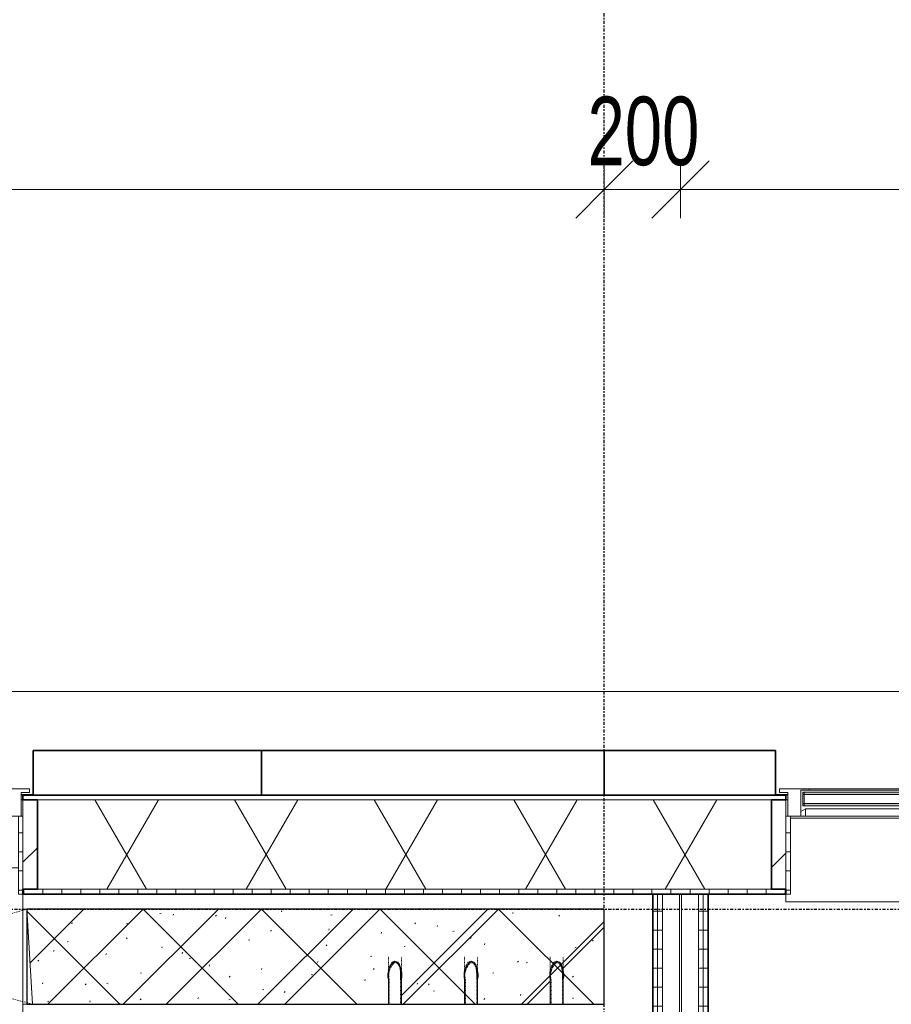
# Model space of a CAD drawing. Header units: millimetres. Extents: x -80560 to 110805, y -11020 to 52719.
# Tile 139 of 182: x 60359 to 62649, y 47550 to 50135. Entities that reach past the tile are written whole.
import ezdxf

# ---------------------------------------------------------------- set-up
doc = ezdxf.new("R2010")
doc.units = ezdxf.units.MM
for name, pattern in [('CENTER2', [20, 8, -4, 4, -4]), ('Dash', [6.35, 3.175, -3.175]), ('DASHED2-1', [3, 2, -1]), ('Hidden 1', [3.5, 2, -1.5])]:
    doc.linetypes.add(name, pattern=pattern)
for name, color, linetype, lineweight in [('A-ANNO-DIMS', 211, 'Continuous', 9), ('A-ANNO-DIMS-100', 211, 'Continuous', 9), ('A-FLOR-OVHD', 1, 'DASHED2-1', 18), ('A-GENM', 13, 'Continuous', 18), ('A-GLAZ', 151, 'Continuous', 18), ('A-GLAZ-SILL', 1, 'Continuous', 18), ('A-WALL', 113, 'Continuous', 35), ('A-WALL-PATT', 111, 'Continuous', 35), ('I-WALL', 2, 'Continuous', 18), ('S-GRID', 1, 'Continuous', 9)]:
    doc.layers.add(name, color=color, linetype=linetype, lineweight=lineweight)
doc.styles.add('Arial_6', font='arial.ttf', dxfattribs={"width": 0.7, "height": 180})
doc.dimstyles.new('n3o_1_8_4', dxfattribs={"dimscale": 304.8, "dimtxt": 183.646692, "dimasz": 0.492126, "dimexe": 0.246063, "dimexo": 0.0625, "dimgap": 0.032808, "dimtad": 1, "dimdec": 0, "dimdsep": 46, "dimtxsty": 'Arial_6', "dimblk1": 'OBLIQUE', "dimblk2": 'OBLIQUE', "dimsah": 1, "dimcen": 0.09, "dimdle": 0.246063, "dimazin": 0, "dimtfac": 1, "dimtdec": 4, "dimtix": 1, "dimtmove": 0, "dimatfit": 3, "dimfxl": 0.246063, "dimfxlon": 1, "dimtvp": 1, "dimtolj": 1, "dimtzin": 0, "dimarcsym": 2})
pattern_1 = [(3e-13, (62022.32, 43744.75), (-2e-13, 50), [])]
pattern_2 = [(60, (24894.82, 0), (-274.963, 158.75), []), (120, (24894.82, 0), (-274.963, -158.75), [])]
pattern_3 = [(45, (0, 0), (-141.42136, 141.42136), [])]
pattern_4 = [(0, (0, 0), (0, 50), [])]

# ---------------------------------------------------------------- blocks, each defined once
blk = doc.blocks.new('19112_SW_LeonardoCollege_R2020_rvt-1-DO_02 tweede verdieping')
at = {"layer": 'A-WALL-PATT', "lineweight": 5}
h = blk.add_hatch(dxfattribs=at)
h.set_pattern_fill('FP_177', color=10, angle=45, style=0, pattern_type=2)
h.set_pattern_definition([(225, (34237.5, 47800), (155.563, -155.563), []), (315, (34237.5, 47800), (155.563, 155.563), [])])
h.paths.add_polyline_path([(31671.3, 47550), (33317, 47550), (33317, 47800), (31475, 47800), (31475, 47550)], flags=0)
h.paths.add_polyline_path([(37000, 47550), (37000, 47800), (35483, 47800), (35483, 47550), (36957.4, 47550)], flags=0)
h.paths.add_polyline_path([(34183, 47550), (34617, 47550), (34617, 47800), (34183, 47800), (34183, 47581.1)], flags=0)
at = {"layer": 'A-WALL', "color": 250, "lineweight": 9}
for p, q in [((35473, 47800), (35483, 47800)), ((35483, 47550), (35473, 47550))]:
    blk.add_line(p, q, dxfattribs=at)
at = {"layer": 'A-WALL', "color": 50, "lineweight": 25}
for p, q in [((37000, 47800), (35483, 47800)), ((35483, 47800), (35483, 47550)), ((37000, 47550), (37000, 47800)), ((35483, 47550), (37000, 47550))]:
    blk.add_line(p, q, dxfattribs=at)
blk = doc.blocks.new('MB 31 Wandsparing - 866 x 1634-3275055-DO_02 tweede verdieping')
at = {"layer": 'A-GENM', "linetype": 'Dash', "lineweight": 9}
for p, q in [((-456.2, 125), (424.8, -125)), ((-441.2, -125), (439.8, 125))]:
    blk.add_line(p, q, dxfattribs=at)
blk = doc.blocks.new('MB 23 Gain Inno _onder element_ - ø83 x 1000-V469-DO_02 tweede verdieping')
at = {"layer": 'A-GENM', "linetype": 'Hidden 1', "lineweight": 13}
for p, q in [((-17, 125), (-15, 125)), ((-17, 60), (-17, 125)), ((-15, 125), (-15, 60)), ((15, 60), (15, 125)), ((15, 125), (17, 125)), ((17, 125), (17, 60))]:
    blk.add_line(p, q, dxfattribs=at)
at = {"layer": 'A-GENM', "linetype": 'Hidden 1', "lineweight": 13, "flags": 128}
for points in [[(-17, 0), (-17, 0.2), (-17, 0.4), (-17, 0.8), (-17, 1.2), (-17, 1.7), (-17, 2.3), (-17, 3), (-17, 3.8), (-17, 4.7), (-17, 5.7), (-17, 6.8), (-17, 7.9), (-17, 9.2), (-17, 10.5), (-17, 11.9), (-17, 13.3), (-17, 14.9), (-17, 16.5), (-17, 18.2), (-17, 20), (-17, 21.8), (-17, 23.7), (-17, 25.6), (-17, 27.6), (-17, 29.6), (-17, 31.7), (-17, 33.9), (-17, 36), (-17, 38.3), (-17, 40.5), (-17, 42.8), (-17, 45.1), (-17, 47.4), (-17, 49.8), (-17, 52.2), (-17, 54.6), (-17, 57), (-17, 59.4), (-17, 60)], [(0, 11.7), (-7.4, 14.5), (-12.3, 20.7), (-15.1, 28.2), (-16.4, 36.1), (-16.9, 44.1), (-17, 52.1), (-17, 60)], [(0, 15), (6.7, 17.7), (11, 23.6), (13.4, 30.6), (14.5, 37.9), (14.9, 45.3), (15, 52.7), (15, 60)], [(17, 60), (17, 57.6), (17, 55.2), (17, 52.8), (17, 50.4), (17, 48.1), (17, 45.7), (17, 43.4), (17, 41.1), (17, 38.9), (17, 36.6), (17, 34.4), (17, 32.3), (17, 30.2), (17, 28.1), (17, 26.1), (17, 24.2), (17, 22.3), (17, 20.4), (17, 18.7), (17, 17), (17, 15.3), (17, 13.8), (17, 12.3), (17, 10.8), (17, 9.5), (17, 8.3), (17, 7.1), (17, 6), (17, 5), (17, 4.1), (17, 3.3), (17, 2.5), (17, 1.9), (17, 1.3), (17, 0.9), (17, 0.5), (17, 0.2), (17, 0.1), (17, 0)]]:
    blk.add_lwpolyline(points, dxfattribs=at)
at = {"layer": 'A-GENM', "linetype": 'Hidden 1', "lineweight": 13}
for centre, radius, start, end in [((27.8, 49.3), 44.1, 165.9286, 230.9413), ((-27.3, 48.5), 45.8, 306.6292, 14.56)]:
    blk.add_arc(centre, radius, start, end, dxfattribs=at)
blk = doc.blocks.new('MB 23 Gain Inno _onder element_ - ø63 x 900-V473-DO_02 tweede verdieping')
at = {"layer": 'A-GENM', "linetype": 'Hidden 1', "lineweight": 13}
for p, q in [((-17, 125), (-15, 125)), ((-17, 60), (-17, 125)), ((-15, 125), (-15, 60)), ((15, 60), (15, 125)), ((15, 125), (17, 125)), ((17, 125), (17, 60))]:
    blk.add_line(p, q, dxfattribs=at)
at = {"layer": 'A-GENM', "linetype": 'Hidden 1', "lineweight": 13, "flags": 128}
for points in [[(-17, 0), (-17, 0.2), (-17, 0.4), (-17, 0.8), (-17, 1.2), (-17, 1.7), (-17, 2.3), (-17, 3), (-17, 3.8), (-17, 4.7), (-17, 5.7), (-17, 6.8), (-17, 7.9), (-17, 9.2), (-17, 10.5), (-17, 11.9), (-17, 13.3), (-17, 14.9), (-17, 16.5), (-17, 18.2), (-17, 20), (-17, 21.8), (-17, 23.7), (-17, 25.6), (-17, 27.6), (-17, 29.6), (-17, 31.7), (-17, 33.9), (-17, 36), (-17, 38.3), (-17, 40.5), (-17, 42.8), (-17, 45.1), (-17, 47.4), (-17, 49.8), (-17, 52.2), (-17, 54.6), (-17, 57), (-17, 59.4), (-17, 60)], [(0, 11.7), (-7.4, 14.5), (-12.3, 20.7), (-15.1, 28.2), (-16.4, 36.1), (-16.9, 44.1), (-17, 52.1), (-17, 60)], [(0, 15), (6.7, 17.7), (11, 23.6), (13.4, 30.6), (14.5, 37.9), (14.9, 45.3), (15, 52.7), (15, 60)], [(17, 60), (17, 57.6), (17, 55.2), (17, 52.8), (17, 50.4), (17, 48.1), (17, 45.7), (17, 43.4), (17, 41.1), (17, 38.9), (17, 36.6), (17, 34.4), (17, 32.3), (17, 30.2), (17, 28.1), (17, 26.1), (17, 24.2), (17, 22.3), (17, 20.4), (17, 18.7), (17, 17), (17, 15.3), (17, 13.8), (17, 12.3), (17, 10.8), (17, 9.5), (17, 8.3), (17, 7.1), (17, 6), (17, 5), (17, 4.1), (17, 3.3), (17, 2.5), (17, 1.9), (17, 1.3), (17, 0.9), (17, 0.5), (17, 0.2), (17, 0.1), (17, 0)]]:
    blk.add_lwpolyline(points, dxfattribs=at)
at = {"layer": 'A-GENM', "linetype": 'Hidden 1', "lineweight": 13}
for centre, radius, start, end in [((27.8, 49.3), 44.1, 165.9286, 230.9413), ((-27.3, 48.5), 45.8, 306.6292, 14.56)]:
    blk.add_arc(centre, radius, start, end, dxfattribs=at)
blk = doc.blocks.new('MB 23 Gain Inno _onder element_ - ø63 x 900-V474-DO_02 tweede verdieping')
at = {"layer": 'A-GENM', "linetype": 'Hidden 1', "lineweight": 13}
for p, q in [((-17, 125), (-15, 125)), ((-17, 60), (-17, 125)), ((-15, 125), (-15, 60)), ((15, 60), (15, 125)), ((15, 125), (17, 125)), ((17, 125), (17, 60))]:
    blk.add_line(p, q, dxfattribs=at)
at = {"layer": 'A-GENM', "linetype": 'Hidden 1', "lineweight": 13, "flags": 128}
for points in [[(-17, 0), (-17, 0.2), (-17, 0.4), (-17, 0.8), (-17, 1.2), (-17, 1.7), (-17, 2.3), (-17, 3), (-17, 3.8), (-17, 4.7), (-17, 5.7), (-17, 6.8), (-17, 7.9), (-17, 9.2), (-17, 10.5), (-17, 11.9), (-17, 13.3), (-17, 14.9), (-17, 16.5), (-17, 18.2), (-17, 20), (-17, 21.8), (-17, 23.7), (-17, 25.6), (-17, 27.6), (-17, 29.6), (-17, 31.7), (-17, 33.9), (-17, 36), (-17, 38.3), (-17, 40.5), (-17, 42.8), (-17, 45.1), (-17, 47.4), (-17, 49.8), (-17, 52.2), (-17, 54.6), (-17, 57), (-17, 59.4), (-17, 60)], [(0, 11.7), (-7.4, 14.5), (-12.3, 20.7), (-15.1, 28.2), (-16.4, 36.1), (-16.9, 44.1), (-17, 52.1), (-17, 60)], [(0, 15), (6.7, 17.7), (11, 23.6), (13.4, 30.6), (14.5, 37.9), (14.9, 45.3), (15, 52.7), (15, 60)], [(17, 60), (17, 57.6), (17, 55.2), (17, 52.8), (17, 50.4), (17, 48.1), (17, 45.7), (17, 43.4), (17, 41.1), (17, 38.9), (17, 36.6), (17, 34.4), (17, 32.3), (17, 30.2), (17, 28.1), (17, 26.1), (17, 24.2), (17, 22.3), (17, 20.4), (17, 18.7), (17, 17), (17, 15.3), (17, 13.8), (17, 12.3), (17, 10.8), (17, 9.5), (17, 8.3), (17, 7.1), (17, 6), (17, 5), (17, 4.1), (17, 3.3), (17, 2.5), (17, 1.9), (17, 1.3), (17, 0.9), (17, 0.5), (17, 0.2), (17, 0.1), (17, 0)]]:
    blk.add_lwpolyline(points, dxfattribs=at)
at = {"layer": 'A-GENM', "linetype": 'Hidden 1', "lineweight": 13}
for centre, radius, start, end in [((27.8, 49.3), 44.1, 165.9286, 230.9413), ((-27.3, 48.5), 45.8, 306.6292, 14.56)]:
    blk.add_arc(centre, radius, start, end, dxfattribs=at)
blk = doc.blocks.new('95251-Leonardo College Leiden_rvt-1-DO_02 tweede verdieping')
at = {"layer": 'A-WALL-PATT', "lineweight": 9}
h = blk.add_hatch(dxfattribs=at)
h.set_pattern_fill('FP_187', color=55, style=0, pattern_type=2)
h.set_pattern_definition([(45, (0, 0), (-176.7767, 176.7767), []), (17, (0, 0), (51.37877, 156.87645), [3.353, -159.647, 3.353, -88.647, -134]), (17, (0, 0), (51.37877, 156.87645), [-255, 3.353, -130.647]), (48, (0, 0), (-36.014, 160.26226), [3.353, -158.647, 3.353, -160.647, -132]), (48, (0, 0), (-36.014, 160.26226), [-326, 3.353, -128.647]), (71, (0, 0), (-94.825, 133.12483), [3.353, -156.647, 3.353, -87.247, -131]), (71, (0, 0), (-94.825, 133.12483), [-250.6, 3.353, -127.647])])
h.paths.add_polyline_path([(36667, 47550), (36858, 47550), (36858.9, 47641), (36875, 47663.3), (36882.4, 47660.5), (36887.3, 47654.3), (36890.1, 47646.8), (36891.9, 47630.9), (36892, 47550), (37000, 47550), (37000, 47800), (35483, 47800), (35498, 47550), (36433, 47550), (36433.9, 47641), (36450, 47663.3), (36457.4, 47660.5), (36462.3, 47654.3), (36465.1, 47646.8), (36466.9, 47630.9), (36467, 47550), (36633, 47550), (36633.9, 47641), (36650, 47663.3), (36657.4, 47660.5), (36662.3, 47654.3), (36665.1, 47646.8), (36666.9, 47630.9), (36667, 47581.1)], flags=0)
h.paths.add_polyline_path([(34602, 47550), (34608.1, 47658), (34484, 47658.9), (34461.7, 47675), (34464.5, 47682.4), (34470.7, 47687.3), (34478.2, 47690.1), (34494.1, 47691.9), (34534.6, 47692), (34610.5, 47692), (34617, 47800), (34183, 47800), (34198, 47550), (34314.4, 47550)], flags=0)
h.paths.add_polyline_path([(33302, 47550), (33317, 47800), (32042, 47800), (32041.1, 47709), (32025, 47686.7), (32017.6, 47689.5), (32012.7, 47695.7), (32009.5, 47706), (32008.1, 47719.1), (32008, 47800), (31842, 47800), (31841.1, 47709), (31825, 47686.7), (31817.6, 47689.5), (31812.7, 47695.7), (31809.9, 47703.2), (31808.1, 47719.1), (31808, 47800), (31475, 47800), (31475, 47692), (31566, 47691.1), (31588.3, 47675), (31585.5, 47667.6), (31579.3, 47662.7), (31571.8, 47659.9), (31555.9, 47658.1), (31475, 47658), (31475, 47600), (31480, 47600), (31480, 47550), (32846, 47550)], flags=0)
at = {"layer": 'A-WALL', "color": 130, "lineweight": 5}
for p, q in [((37000, 47800), (35483, 47800)), ((35483, 47800), (35498, 47550)), ((37000, 47550), (37000, 47800)), ((36433, 47550), (36433, 47615)), ((36467, 47615), (36467, 47550)), ((36633, 47550), (36633, 47615)), ((36667, 47615), (36667, 47550)), ((36858, 47550), (36858, 47615)), ((36892, 47615), (36892, 47550)), ((35498, 47550), (36433, 47550)), ((36467, 47550), (36633, 47550)), ((36667, 47550), (36858, 47550)), ((36892, 47550), (37000, 47550))]:
    blk.add_line(p, q, dxfattribs=at)
at = {"layer": 'A-WALL', "color": 130, "lineweight": 5, "flags": 128}
for points in [[(36450, 47663.3), (36457.4, 47660.5), (36462.3, 47654.3), (36465.1, 47646.8), (36466.4, 47638.9), (36466.9, 47630.9), (36467, 47622.9), (36467, 47615)], [(36650, 47663.3), (36657.4, 47660.5), (36662.3, 47654.3), (36665.1, 47646.8), (36666.4, 47638.9), (36666.9, 47630.9), (36667, 47622.9), (36667, 47615)], [(36875, 47663.3), (36882.4, 47660.5), (36887.3, 47654.3), (36890.1, 47646.8), (36891.4, 47638.9), (36891.9, 47630.9), (36892, 47622.9), (36892, 47615)]]:
    blk.add_lwpolyline(points, dxfattribs=at)
at = {"layer": 'A-WALL', "color": 130, "lineweight": 5}
for centre, start, end in [((36477.3, 47626.5), 126.6292, 160.3154), ((36677.3, 47626.5), 126.6292, 160.3154), ((36902.3, 47626.5), 126.6292, 160.3154), ((36477.3, 47626.5), 161.5933, 194.56), ((36677.3, 47626.5), 161.5933, 194.56), ((36902.3, 47626.5), 161.5933, 194.56)]:
    blk.add_arc(centre, 45.8, start, end, dxfattribs=at)
at = {"color": 191, "lineweight": 9, "rotation": 180}
blk.add_blockref('MB 31 Wandsparing - 866 x 1634-3275055-DO_02 tweede verdieping', (35041.8, 47675), dxfattribs=at)
at = {"color": 191, "lineweight": 9, "extrusion": (0, 0, -1), "rotation": 180}
for name, p in [('MB 23 Gain Inno _onder element_ - ø63 x 900-V474-DO_02 tweede verdieping', (-36450, 47675)), ('MB 23 Gain Inno _onder element_ - ø63 x 900-V473-DO_02 tweede verdieping', (-36650, 47675)), ('MB 23 Gain Inno _onder element_ - ø83 x 1000-V469-DO_02 tweede verdieping', (-36875, 47675))]:
    blk.add_blockref(name, p, dxfattribs=at)
blk = doc.blocks.new('Basic Wall _ 41_WA_n3o_cladding_vertikaal_random_100mm_oorspronkelijk - ___-31301030-DO_02 tweede verdieping')
at = {"layer": 'A-WALL', "lineweight": 18}
for p, q in [((10629, 48371), (59321, 48371)), ((35500, 48101), (35468, 48101)), ((35473, 48099), (35468, 48099)), ((37482, 48101), (37450, 48101)), ((37482, 48099), (37477, 48099))]:
    blk.add_line(p, q, dxfattribs=at)
blk = doc.blocks.new('NLRS_41_GM_WPB_spouwlat-SH_generiek_ISR - 235x38-V73-DO_02 tweede verdieping')
at = {"layer": 'A-GENM'}
h = blk.add_hatch(dxfattribs=at)
h.set_pattern_fill('FP_70', color=256, style=0, pattern_type=2)
h.set_pattern_definition(pattern_3)
h.paths.add_polyline_path([(35511, 47852), (35511, 48087), (35473, 48087), (35473, 47852), (35489.1, 47852)], flags=0)
for p, q in [((35511, 48087), (35473, 48087)), ((35473, 48087), (35473, 47852)), ((35511, 47852), (35511, 48087)), ((35473, 47852), (35511, 47852))]:
    blk.add_line(p, q, dxfattribs=at)
blk = doc.blocks.new('41_dagkanten_SH_generiek_ISR - 12x204_5-V74-DO_02 tweede verdieping')
at = {"layer": 'A-GENM'}
h = blk.add_hatch(dxfattribs=at)
h.set_pattern_fill('FP_69', color=256, style=0, pattern_type=2)
h.set_pattern_definition(pattern_4)
h.paths.add_polyline_path([(35461, 47839.5), (35473, 47839.5), (35473, 48044), (35461, 48044), (35461, 47914.3)], flags=0)
for p, q in [((35461, 48044), (35461, 47839.5)), ((35473, 48044), (35468, 48044)), ((35473, 47839.5), (35473, 48044)), ((35461, 47839.5), (35473, 47839.5))]:
    blk.add_line(p, q, dxfattribs=at)
blk = doc.blocks.new('NLRS_41_GM_WPB_spouwlat-SH_generiek_ISR - 235x38-V96-DO_02 tweede verdieping')
at = {"layer": 'A-GENM'}
h = blk.add_hatch(dxfattribs=at)
h.set_pattern_fill('FP_70', color=256, style=0, pattern_type=2)
h.set_pattern_definition(pattern_3)
h.paths.add_polyline_path([(37477, 47852), (37477, 48087), (37439, 48087), (37439, 47852)], flags=0)
for p, q in [((37477, 48087), (37439, 48087)), ((37439, 48087), (37439, 47852)), ((37477, 47852), (37477, 48087)), ((37439, 47852), (37477, 47852))]:
    blk.add_line(p, q, dxfattribs=at)
blk = doc.blocks.new('41_dagkanten_SH_generiek_ISR - 12x204_5-V99-DO_02 tweede verdieping')
at = {"layer": 'A-GENM'}
h = blk.add_hatch(dxfattribs=at)
h.set_pattern_fill('FP_71', color=256, style=0, pattern_type=2)
h.set_pattern_definition(pattern_4)
h.paths.add_polyline_path([(37477, 47839.5), (37489, 47839.5), (37489, 48044), (37477, 48044), (37477, 47914.3)], flags=0)
for p, q in [((37482, 48044), (37477, 48044)), ((37477, 48044), (37477, 47839.5)), ((37489, 47839.5), (37489, 48044)), ((37477, 47839.5), (37489, 47839.5))]:
    blk.add_line(p, q, dxfattribs=at)
blk = doc.blocks.new('merk 900 vast glas shadowbox - merk 900 vast glas shadowbox-32549056-DO_02 tweede verdieping')
at = {"layer": 'A-GLAZ'}
for p, q in [((-362, 0), (-440, 0)), ((-440, 0), (-440, -10)), ((-362, -4), (-362, 0)), ((440, 0), (362, 0)), ((362, 0), (362, -4)), ((440, -10), (440, 0)), ((-440, -10), (-418, -10)), ((-418, -10), (-418, -72)), ((-384, -72), (-384, -4)), ((-384, -4), (-362, -4)), ((362, -4), (384, -4)), ((384, -4), (384, -72)), ((418, -72), (418, -10)), ((418, -10), (440, -10)), ((-418, -72), (-384, -72)), ((384, -72), (418, -72))]:
    blk.add_line(p, q, dxfattribs=at)
at = {"layer": 'A-GLAZ-SILL'}
for p, q in [((362, 0), (-362, 0)), ((362, -4), (-362, -4))]:
    blk.add_line(p, q, dxfattribs=at)
blk = doc.blocks.new('merk 1800 draaikiep - std-31313693-DO_02 tweede verdieping')
at = {"layer": 'A-GLAZ'}
for p, q in [((-812, 0), (-890, 0)), ((-890, 0), (-890, -10)), ((-812, -4), (-812, 0)), ((-39, 0), (-39, -4)), ((39, 0), (-39, 0)), ((39, -4), (39, 0)), ((890, 0), (812, 0)), ((812, 0), (812, -4)), ((890, -10), (890, 0)), ((-890, -10), (-868, -10)), ((-868, -10), (-868, -72)), ((-834, -72), (-834, -4)), ((-834, -4), (-812, -4)), ((-39, -4), (-17, -4)), ((-17, -4), (-17, -72)), ((17, -72), (17, -4)), ((17, -4), (39, -4)), ((812, -4), (834, -4)), ((834, -4), (834, -72)), ((868, -72), (868, -10)), ((868, -10), (890, -10)), ((-868, -72), (-834, -72)), ((-17, -72), (17, -72)), ((834, -72), (868, -72))]:
    blk.add_line(p, q, dxfattribs=at)
at = {"layer": 'A-GLAZ-SILL'}
for p, q in [((-39, 0), (-812, 0)), ((812, 0), (39, 0)), ((-39, -4), (-812, -4)), ((812, -4), (39, -4)), ((67, -72), (17, -72)), ((834, -72), (784, -72))]:
    blk.add_line(p, q, dxfattribs=at)
blk = doc.blocks.new('31_n3o_gevelopening_vensterbank - 380x15-V378-DO_02 tweede verdieping')
at = {"layer": 'A-GENM'}
for p, q in [((0, -311.5), (0, 0)), ((0, 0), (846, 0)), ((846, 0), (846, -311.5)), ((12, -380), (834, -380))]:
    blk.add_line(p, q, dxfattribs=at)
blk = doc.blocks.new('30_n3o_RT72_glas met glaslat - Type 1-33586336-DO_02 tweede verdieping')
at = {"layer": 'A-GENM'}
for points in [[(403.5, -11), (403.5, -5), (-403.5, -5), (-403.5, -11), (213.2, -11)], [(403.5, -41), (403.5, -35), (-403.5, -35), (-403.5, -41), (213.2, -41)]]:
    blk.add_hatch(color=256, dxfattribs=at).paths.add_polyline_path(points, flags=0)
for p, q in [((403.5, -5), (-403.5, -5)), ((-403.5, -5), (-403.5, -11)), ((-399.5, -5), (-403.5, -5)), ((-403.5, -5), (-403.5, -41)), ((-403.5, -11), (403.5, -11)), ((-399.5, -41), (-399.5, -5)), ((403.5, -5), (399.5, -5)), ((399.5, -5), (399.5, -41)), ((403.5, -11), (403.5, -5)), ((403.5, -41), (403.5, -5)), ((403.5, -35), (-403.5, -35)), ((-403.5, -35), (-403.5, -41)), ((-403.5, -41), (403.5, -41)), ((-403.5, -41), (-399.5, -41)), ((399.5, -41), (403.5, -41)), ((403.5, -41), (403.5, -35))]:
    blk.add_line(p, q, dxfattribs=at)
blk = doc.blocks.new('DPWP_30_n3o_RT72_glas met glaslat Frame1 - Type 1-33586339-DO_02 tweede verdieping')
at = {"layer": 'A-GENM'}
for p, q in [((-396.5, -7.8), (-408.5, -15)), ((396.5, -7.8), (-396.5, -7.8)), ((-396.5, -7.8), (-396.5, -27)), ((-396.5, -27), (-396.5, -7.8)), ((396.5, -27), (396.5, -7.8)), ((408.5, -15), (396.5, -7.8)), ((396.5, -7.8), (396.5, -27)), ((-408.5, -27), (-396.5, -27)), ((-396.5, -27), (396.5, -27)), ((396.5, -27), (408.5, -27))]:
    blk.add_line(p, q, dxfattribs=at)
blk = doc.blocks.new('NLRS_42_GM_ISR_vensterbank_kunststeen-SH_generiek_ISR - 220x20-V480-DO_02 tweede verdieping')
at = {"layer": 'A-GENM'}
for p, q in [((-861, 0), (11, 0)), ((840, 0), (861, 0)), ((-873, -220), (-873, -199.5)), ((873, -199.5), (873, -220)), ((873, -220), (-873, -220))]:
    blk.add_line(p, q, dxfattribs=at)
blk = doc.blocks.new('DIMBLOCK645-DO_02 tweede verdieping')
at = {"layer": 'A-ANNO-DIMS-100'}
for p, q in [((56494.8, 49688.8), (56569.8, 49763.8)), ((56494.8, 49763.8), (56494.8, 49613.8)), ((56494.8, 49688.8), (56494.8, 49763.8)), ((61894.8, 49688.8), (61969.8, 49763.8)), ((61894.8, 49763.8), (61894.8, 49613.8)), ((61894.8, 49688.8), (61894.8, 49763.8)), ((56494.8, 49688.8), (56419.8, 49613.8)), ((56494.8, 49688.8), (61894.8, 49688.8)), ((61894.8, 49688.8), (61819.8, 49613.8))]:
    blk.add_line(p, q, dxfattribs=at)
at = {"layer": 'A-ANNO-DIMS-100', "color": 0, "insert": (59002.7, 49932.5), "char_height": 180, "width": 461.094, "attachment_point": 1, "line_spacing_factor": 0.941778, "style": 'Arial_6'}
blk.add_mtext('5400', dxfattribs=at)
blk = doc.blocks.new('_Oblique')
at = {"color": 0, "linetype": 'ByBlock', "lineweight": -2}
blk.add_line((-0.5, -0.5), (0.5, 0.5), dxfattribs=at)
blk = doc.blocks.new('DIMBLOCK646-DO_02 tweede verdieping')
at = {"layer": 'A-ANNO-DIMS-100'}
for p, q in [((61894.8, 49688.8), (61969.8, 49763.8)), ((61894.8, 49763.8), (61894.8, 49613.8)), ((61894.8, 49688.8), (61894.8, 49763.8)), ((62094.8, 49688.8), (62169.8, 49763.8)), ((62094.8, 49613.8), (62094.8, 49763.8)), ((61894.8, 49688.8), (61819.8, 49613.8)), ((61894.8, 49688.8), (62094.8, 49688.8)), ((62094.8, 49688.8), (62019.8, 49613.8)), ((62094.8, 49688.8), (62094.8, 49613.8))]:
    blk.add_line(p, q, dxfattribs=at)
at = {"layer": 'A-ANNO-DIMS-100', "color": 0, "insert": (61850.7, 49932.5), "char_height": 180, "width": 345.821, "attachment_point": 1, "line_spacing_factor": 0.941778, "style": 'Arial_6'}
blk.add_mtext('200', dxfattribs=at)
blk = doc.blocks.new('DIMBLOCK647-DO_02 tweede verdieping')
at = {"layer": 'A-ANNO-DIMS-100'}
for p, q in [((62094.8, 49688.8), (62169.8, 49763.8)), ((62094.8, 49613.8), (62094.8, 49763.8)), ((67294.8, 49688.8), (67369.8, 49763.8)), ((67294.8, 49763.8), (67294.8, 49613.8)), ((67294.8, 49688.8), (67294.8, 49763.8)), ((62094.8, 49688.8), (62019.8, 49613.8)), ((62094.8, 49688.8), (67294.8, 49688.8)), ((62094.8, 49688.8), (62094.8, 49613.8)), ((67294.8, 49688.8), (67219.8, 49613.8))]:
    blk.add_line(p, q, dxfattribs=at)
at = {"layer": 'A-ANNO-DIMS-100', "color": 0, "insert": (64502.7, 49932.5), "char_height": 180, "width": 461.094, "attachment_point": 1, "line_spacing_factor": 0.941778, "style": 'Arial_6'}
blk.add_mtext('5200', dxfattribs=at)

msp = doc.modelspace()

# ---------------------------------------------------------------- hatches: boundary and pattern name
at = {"layer": 'A-WALL-PATT', "lineweight": 18}
h = msp.add_hatch(dxfattribs=at)
h.set_pattern_fill('FP_66', color=256, style=0, pattern_type=2)
h.set_pattern_definition([(180, (59869.82, 48099), (1e-13, -50), [])])
h.paths.add_polyline_path([(83943.8, 48087), (83943.8, 48099), (83017.8, 48099), (83017.8, 48087), (83931.8, 48087)], flags=0)
h.paths.add_polyline_path([(80805.8, 48087), (82171.8, 48087), (82171.8, 48099), (80767.8, 48099), (80767.8, 48087)], flags=0)
h.paths.add_polyline_path([(79021.8, 48087), (79021.8, 48099), (77167.8, 48099), (77167.8, 48087), (78983.8, 48087)], flags=0)
h.paths.add_polyline_path([(74186.5, 48087), (76321.8, 48087), (76321.8, 48099), (74017.8, 48099), (74017.8, 48087), (74055.8, 48087)], flags=0)
h.paths.add_polyline_path([(73171.8, 48087), (73171.8, 48099), (72217.8, 48099), (72217.8, 48087), (73133.8, 48087)], flags=0)
h.paths.add_polyline_path([(66405.8, 48087), (67771.8, 48087), (67771.8, 48099), (66367.8, 48099), (66367.8, 48087)], flags=0)
h.paths.add_polyline_path([(64155.8, 48087), (64621.8, 48087), (64621.8, 48099), (64117.8, 48099), (64117.8, 48087)], flags=0)
h.paths.add_polyline_path([(59105.8, 48087), (59521.8, 48087), (59521.8, 48099), (59067.8, 48099), (59067.8, 48087)], flags=0)
h.paths.add_polyline_path([(60405.8, 48087), (62371.8, 48087), (62371.8, 48099), (60367.8, 48099), (60367.8, 48087), (60383.9, 48087)], flags=0)
h.paths.add_polyline_path([(55978.8, 48087), (58221.8, 48087), (58221.8, 48099), (54667.8, 48099), (54667.8, 48087), (54804.1, 48087)], flags=0)
h.paths.add_polyline_path([(50655.8, 48087), (52021.8, 48087), (52021.8, 48099), (50617.8, 48099), (50617.8, 48087)], flags=0)
h.paths.add_polyline_path([(47955.8, 48087), (48871.8, 48087), (48871.8, 48099), (47917.8, 48099), (47917.8, 48087)], flags=0)
h.paths.add_polyline_path([(45255.8, 48087), (46171.8, 48087), (46171.8, 48099), (45217.8, 48099), (45217.8, 48087)], flags=0)
h.paths.add_polyline_path([(43057.3, 48087), (44371.8, 48087), (44371.8, 48099), (42967.8, 48099), (42967.8, 48087), (43005.8, 48087)], flags=0)
h.paths.add_polyline_path([(41221.8, 48087), (41221.8, 48099), (38017.8, 48099), (38017.8, 48087), (41183.8, 48087)], flags=0)
h.paths.add_polyline_path([(35807.8, 48087), (37171.8, 48087), (37171.8, 48099), (35795.8, 48099), (35795.8, 48087)], flags=0)
h = msp.add_hatch(dxfattribs=at)
h.set_pattern_fill('FP_2', color=256, style=0, pattern_type=2)
h.set_pattern_definition(pattern_2)
h.paths.add_polyline_path([(83877.6, 47852), (83931.8, 47852), (83931.8, 48087), (83055.8, 48087), (83055.8, 47852), (83696.8, 47852)], flags=0)
h.paths.add_polyline_path([(82133.8, 47852), (82133.8, 48087), (80805.8, 48087), (80805.8, 47852), (81821.9, 47852)], flags=0)
h.paths.add_polyline_path([(77710.5, 47852), (78983.8, 47852), (78983.8, 48087), (77205.8, 48087), (77205.8, 47852)], flags=0)
h.paths.add_polyline_path([(76283.8, 47852), (76283.8, 48087), (74055.8, 48087), (74055.8, 47852), (75948.5, 47852)], flags=0)
h.paths.add_polyline_path([(73133.8, 47852), (73133.8, 48087), (72255.8, 48087), (72255.8, 47852), (73011.8, 47852)], flags=0)
h.paths.add_polyline_path([(67733.8, 47852), (67733.8, 48087), (66405.8, 48087), (66405.8, 47852), (67725.7, 47852)], flags=0)
h.paths.add_polyline_path([(64201.6, 47852), (64583.8, 47852), (64583.8, 48087), (64155.8, 48087), (64155.8, 47852)], flags=0)
h.paths.add_polyline_path([(59483.8, 47852), (59483.8, 48087), (59105.8, 48087), (59105.8, 47852), (59209.2, 47852)], flags=0)
h.paths.add_polyline_path([(58183.8, 47852), (58183.8, 48087), (54705.8, 48087), (54705.8, 47852), (57740.8, 47852)], flags=0)
h.paths.add_polyline_path([(60405.8, 47852), (62333.8, 47852), (62333.8, 48087), (60405.8, 48087), (60405.8, 47914.3)], flags=0)
h.paths.add_polyline_path([(51867.4, 47852), (51983.8, 47852), (51983.8, 48087), (50655.8, 48087), (50655.8, 47852), (51280.1, 47852)], flags=0)
h.paths.add_polyline_path([(48343.3, 47852), (48833.8, 47852), (48833.8, 48087), (47955.8, 48087), (47955.8, 47852)], flags=0)
h.paths.add_polyline_path([(44333.8, 47852), (44333.8, 48087), (43005.8, 48087), (43005.8, 47852), (44231.9, 47852)], flags=0)
h.paths.add_polyline_path([(46133.8, 47852), (46133.8, 48087), (45255.8, 48087), (45255.8, 47852), (45994, 47852)], flags=0)
h.paths.add_polyline_path([(35807.8, 47852), (37133.8, 47852), (37133.8, 48087), (35807.8, 48087)], flags=0)
h.paths.add_polyline_path([(41183.8, 47852), (41183.8, 48087), (38055.8, 48087), (38055.8, 47852), (40707.9, 47852)], flags=0)
h = msp.add_hatch(dxfattribs=at)
h.set_pattern_fill('FP_67', color=256, angle=-270, style=0, pattern_type=2)
h.set_pattern_definition([(270, (59869.82, 48099), (50, 2e-13), [])])
h.paths.add_polyline_path([(83684.3, 47839.5), (83696.8, 47839.5), (83696.8, 47852), (83017.8, 47852), (83017.8, 47839.5), (83584, 47839.5)], flags=0)
h.paths.add_polyline_path([(82171.8, 47839.5), (82171.8, 47852), (80767.8, 47852), (80767.8, 47839.5), (81821.9, 47839.5)], flags=0)
h.paths.add_polyline_path([(78885.2, 47839.5), (79021.8, 47839.5), (79021.8, 47852), (77167.8, 47852), (77167.8, 47839.5), (78297.9, 47839.5)], flags=0)
h.paths.add_polyline_path([(76321.8, 47839.5), (76321.8, 47852), (74017.8, 47852), (74017.8, 47839.5), (75948.5, 47839.5)], flags=0)
h.paths.add_polyline_path([(73011.8, 47839.5), (73171.8, 47839.5), (73171.8, 47852), (72217.8, 47852), (72217.8, 47839.5), (72424.4, 47839.5)], flags=0)
h.paths.add_polyline_path([(67138.3, 47839.5), (67771.8, 47839.5), (67771.8, 47852), (66367.8, 47852), (66367.8, 47839.5), (66551, 47839.5)], flags=0)
h.paths.add_polyline_path([(64621.8, 47839.5), (64621.8, 47852), (64117.8, 47852), (64117.8, 47839.5), (64201.6, 47839.5)], flags=0)
h.paths.add_polyline_path([(62371.8, 47839.5), (62371.8, 47852), (60367.8, 47852), (60367.8, 47839.5), (61852.3, 47839.5)], flags=0)
h.paths.add_polyline_path([(59209.2, 47839.5), (59521.8, 47839.5), (59521.8, 47852), (59067.8, 47852), (59067.8, 47839.5)], flags=0)
h.paths.add_polyline_path([(58221.8, 47839.5), (58221.8, 47852), (54667.8, 47852), (54667.8, 47839.5), (57740.8, 47839.5)], flags=0)
h.paths.add_polyline_path([(51867.4, 47839.5), (52021.8, 47839.5), (52021.8, 47852), (50617.8, 47852), (50617.8, 47839.5), (51280.1, 47839.5)], flags=0)
h.paths.add_polyline_path([(48871.8, 47839.5), (48871.8, 47852), (47917.8, 47852), (47917.8, 47839.5), (48343.3, 47839.5)], flags=0)
h.paths.add_polyline_path([(46171.8, 47839.5), (46171.8, 47852), (45217.8, 47852), (45217.8, 47839.5), (45994, 47839.5)], flags=0)
h.paths.add_polyline_path([(44231.9, 47839.5), (44371.8, 47839.5), (44371.8, 47852), (42967.8, 47852), (42967.8, 47839.5), (43057.3, 47839.5)], flags=0)
h.paths.add_polyline_path([(41221.8, 47839.5), (41221.8, 47852), (38017.8, 47852), (38017.8, 47839.5), (40707.9, 47839.5)], flags=0)
h.paths.add_polyline_path([(36596.5, 47839.5), (37171.8, 47839.5), (37171.8, 47852), (36042.8, 47852), (36042.8, 47839.5), (36055.3, 47839.5)], flags=0)
h = msp.add_hatch(dxfattribs=at)
h.set_pattern_fill('FP_32', color=256, angle=90, style=0, pattern_type=2)
h.set_pattern_definition(pattern_1)
h.paths.add_polyline_path([(62022.3, 39737.5), (62034.8, 39737.5), (62034.8, 40812.5), (62022.3, 40812.5), (62022.3, 39750)], flags=0)
h.paths.add_polyline_path([(62034.8, 40887.5), (62034.8, 42787.5), (62022.3, 42787.5), (62022.3, 40887.5)], flags=0)
h.paths.add_polyline_path([(62034.8, 42862.5), (62034.8, 47839.5), (62022.3, 47839.5), (62022.3, 42862.5)], flags=0)
h = msp.add_hatch(dxfattribs=at)
h.set_pattern_fill('FP_32', color=256, angle=90, style=0, pattern_type=2)
h.set_pattern_definition(pattern_1)
h.paths.add_polyline_path([(62047.3, 39737.5), (62047.3, 40812.5), (62034.8, 40812.5), (62034.8, 39737.5)], flags=0)
h.paths.add_polyline_path([(62047.3, 40887.5), (62047.3, 42787.5), (62034.8, 42787.5), (62034.8, 40887.5)], flags=0)
h.paths.add_polyline_path([(62034.8, 42862.5), (62047.3, 42862.5), (62047.3, 47839.5), (62034.8, 47839.5), (62034.8, 42915.4)], flags=0)
h = msp.add_hatch(dxfattribs=at)
h.set_pattern_fill('FP_2', color=256, style=0, pattern_type=2)
h.set_pattern_definition(pattern_2)
h.paths.add_polyline_path([(62047.3, 39662.5), (62092.3, 39662.5), (62092.3, 47839.5), (62047.3, 47839.5), (62047.3, 39737.5)], flags=0)
h = msp.add_hatch(dxfattribs=at)
h.set_pattern_fill('FP_2', color=256, style=0, pattern_type=2)
h.set_pattern_definition(pattern_2)
h.paths.add_polyline_path([(62142.3, 39662.5), (62142.3, 47839.5), (62097.3, 47839.5), (62097.3, 39662.5)], flags=0)
h = msp.add_hatch(dxfattribs=at)
h.set_pattern_fill('FP_32', color=256, angle=90, style=0, pattern_type=2)
h.set_pattern_definition(pattern_1)
h.paths.add_polyline_path([(62154.8, 39650), (62154.8, 39662.5), (62142.3, 39662.5), (62142.3, 39650), (62145.9, 39650)], flags=0)
h.paths.add_polyline_path([(62142.3, 39737.5), (62154.8, 39737.5), (62154.8, 47839.5), (62142.3, 47839.5), (62142.3, 39916)], flags=0)
h = msp.add_hatch(dxfattribs=at)
h.set_pattern_fill('FP_32', color=256, angle=90, style=0, pattern_type=2)
h.set_pattern_definition(pattern_1)
h.paths.add_polyline_path([(62167.3, 39650), (62167.3, 39662.5), (62154.8, 39662.5), (62154.8, 39650)], flags=0)
h.paths.add_polyline_path([(62167.3, 39737.5), (62167.3, 47839.5), (62154.8, 47839.5), (62154.8, 39737.5)], flags=0)

# ---------------------------------------------------------------- linework, layer by layer
at = {"layer": 'A-FLOR-OVHD'}
msp.add_line((35523.8, 48371), (84215.8, 48371), dxfattribs=at)
at = {"layer": 'A-WALL'}
for p, q in [((60394.8, 48216), (60394.8, 48099)), ((62344.8, 48216), (60394.8, 48216)), ((60994.8, 48099), (60994.8, 48216)), ((61894.8, 48216), (61894.8, 48099)), ((62344.8, 48099), (62344.8, 48216)), ((62371.8, 48099), (60367.8, 48099)), ((60367.8, 48099), (60367.8, 48087)), ((62371.8, 48087), (62371.8, 48099)), ((60367.8, 48087), (60405.8, 48087)), ((60405.8, 48087), (60405.8, 47852)), ((62333.8, 47852), (62333.8, 48087)), ((62333.8, 48087), (62371.8, 48087)), ((60405.8, 47852), (60367.8, 47852)), ((60367.8, 47852), (60367.8, 47839.5)), ((62371.8, 47852), (62333.8, 47852)), ((62371.8, 47839.5), (62371.8, 47852)), ((60367.8, 47839.5), (62371.8, 47839.5))]:
    msp.add_line(p, q, dxfattribs=at)
at = {"layer": 'A-WALL', "lineweight": 18}
for p, q in [((60362.8, 48087), (60367.8, 48087)), ((62333.8, 48087), (60405.8, 48087)), ((62371.8, 48087), (62376.8, 48087)), ((62333.8, 47852), (60405.8, 47852)), ((62034.8, 47839.5), (62034.8, 42862.5)), ((62047.3, 47839.5), (62047.3, 39662.5)), ((62092.3, 47839.5), (62092.3, 39662.5)), ((62097.3, 47839.5), (62097.3, 39662.5)), ((62142.3, 39662.5), (62142.3, 47839.5)), ((62154.8, 47839.5), (62154.8, 39737.5))]:
    msp.add_line(p, q, dxfattribs=at)
at = {"layer": 'I-WALL', "lineweight": 35}
for p, q in [((62022.3, 47839.5), (62022.3, 42875)), ((62167.3, 39750), (62167.3, 47839.5))]:
    msp.add_line(p, q, dxfattribs=at)
at = {"layer": 'S-GRID', "linetype": 'CENTER2', "lineweight": 25}
for p, q in [((61894.8, 4383.3), (61894.8, 52119.1)), ((29945.3, 47800), (110204.9, 47800))]:
    msp.add_line(p, q, dxfattribs=at)

# ---------------------------------------------------------------- block references
at = {"color": 250, "lineweight": 5}
for name in ['19112_SW_LeonardoCollege_R2020_rvt-1-DO_02 tweede verdieping', '95251-Leonardo College Leiden_rvt-1-DO_02 tweede verdieping']:
    msp.add_blockref(name, (24894.8, 0), dxfattribs=at)
at = {"layer": 'A-GENM'}
for name, p in [('30_n3o_RT72_glas met glaslat - Type 1-33586336-DO_02 tweede verdieping', (62819.3, 48112)), ('NLRS_41_GM_WPB_spouwlat-SH_generiek_ISR - 235x38-V73-DO_02 tweede verdieping', (24894.8, 0)), ('NLRS_41_GM_WPB_spouwlat-SH_generiek_ISR - 235x38-V96-DO_02 tweede verdieping', (24894.8, 0)), ('DPWP_30_n3o_RT72_glas met glaslat Frame1 - Type 1-33586339-DO_02 tweede verdieping', (62819.3, 48071)), ('41_dagkanten_SH_generiek_ISR - 12x204_5-V74-DO_02 tweede verdieping', (24894.8, 0)), ('41_dagkanten_SH_generiek_ISR - 12x204_5-V99-DO_02 tweede verdieping', (24894.8, 0)), ('NLRS_42_GM_ISR_vensterbank_kunststeen-SH_generiek_ISR - 220x20-V480-DO_02 tweede verdieping', (63244.8, 48039))]:
    msp.add_blockref(name, p, dxfattribs=at)
at = {"layer": 'A-GENM', "rotation": 180}
msp.add_blockref('31_n3o_gevelopening_vensterbank - 380x15-V378-DO_02 tweede verdieping', (60367.8, 47528), dxfattribs=at)
at = {"layer": 'A-GLAZ'}
for name, p in [('merk 900 vast glas shadowbox - merk 900 vast glas shadowbox-32549056-DO_02 tweede verdieping', (59944.8, 48116)), ('merk 1800 draaikiep - std-31313693-DO_02 tweede verdieping', (63244.8, 48116))]:
    msp.add_blockref(name, p, dxfattribs=at)
at = {"layer": 'A-WALL', "lineweight": 18}
msp.add_blockref('Basic Wall _ 41_WA_n3o_cladding_vertikaal_random_100mm_oorspronkelijk - ___-31301030-DO_02 tweede verdieping', (24894.8, 0), dxfattribs=at)

# ---------------------------------------------------------------- dimensions: what is measured, and where the dimension line sits
at = {"layer": 'A-ANNO-DIMS'}
for base, p1, p2, override, picture, middle in [((61894.8, 49688.8), (56494.8, 49763.8), (61894.8, 49763.8), {"dimpost": '<>', "dimfxl": 5400}, 'DIMBLOCK645-DO_02 tweede verdieping', (59194.8, 49790.7)), ((62094.8, 49688.8), (61894.8, 49763.8), (62094.8, 49613.8), {"dimpost": '<>', "dimfxl": 250}, 'DIMBLOCK646-DO_02 tweede verdieping', (61994.8, 49790.7)), ((67294.8, 49688.8), (62094.8, 49613.8), (67294.8, 49763.8), {"dimpost": '<>', "dimfxl": 5202.163012}, 'DIMBLOCK647-DO_02 tweede verdieping', (64694.8, 49790.7))]:
    dim = msp.add_linear_dim(base=base, p1=p1, p2=p2, dimstyle='n3o_1_8_4', override=override, dxfattribs=at)
    dim.commit()
    dim.dimension.update_dxf_attribs({"geometry": picture, "text_midpoint": middle})

doc.saveas('drawing.dxf')
